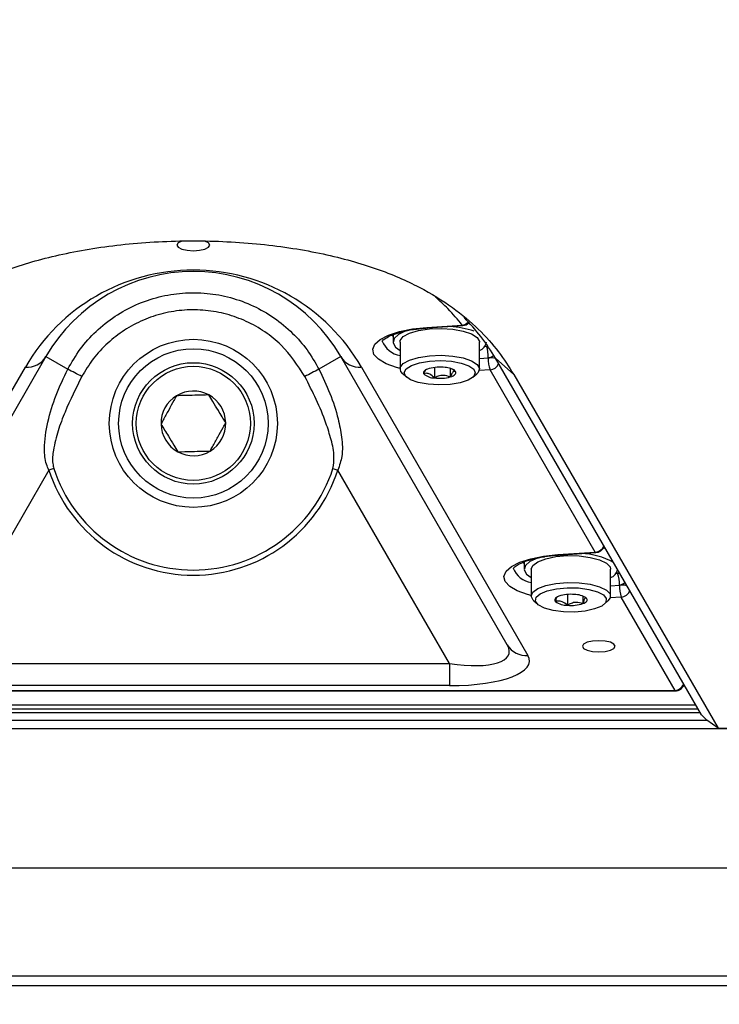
# Model space of a CAD drawing. Header units: inches. Extents: x 0.2 to 16.8, y 0.1 to 10.9.
# Tile 28 of 76: x 12.351 to 12.562, y 3.049 to 3.346. Entities that reach past the tile are written whole.
import ezdxf

# ---------------------------------------------------------------- set-up
doc = ezdxf.new("R2010")
doc.units = ezdxf.units.IN
doc.header["$MEASUREMENT"] = 0
doc.styles.add('SLDTEXTSTYLE0', font='TXT', dxfattribs={"width": 0.75})
doc.dimstyles.new('SLDDIMSTYLE19', dxfattribs={"dimtxt": 0.1181102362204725, "dimasz": 0.0984251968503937, "dimexe": 0, "dimexo": 0.0625, "dimgap": 0.02952755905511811, "dimtad": 0, "dimtih": 1, "dimtoh": 1, "dimdec": 0, "dimlfac": 355.6, "dimrnd": 1e-09, "dimzin": 12, "dimdsep": 46, "dimtxsty": 'SLDTEXTSTYLE0', "dimsah": 1, "dimcen": 0.09, "dimadec": 0, "dimazin": 3, "dimtfac": 1, "dimtdec": 0, "dimtmove": 0, "dimatfit": 0, "dimfxl": 0, "dimfrac": 2, "dimtolj": 1, "dimtzin": 12, "dimarcsym": 0})

# ---------------------------------------------------------------- blocks, each defined once
blk = doc.blocks.new('_D_19')
at = {"color": 7, "linetype": 'Continuous', "lineweight": 0}
for p, q in [((12.65987544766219, 3.846954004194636), (12.65987544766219, 2.628545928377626)), ((13.23144530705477, 3.846954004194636), (13.23144530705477, 2.628545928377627)), ((13.85548048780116, 2.875101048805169), (13.81949377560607, 2.875101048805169)), ((13.81949377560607, 2.875101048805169), (13.81949377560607, 2.687601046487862)), ((14.07365633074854, 2.875101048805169), (14.10964304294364, 2.875101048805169)), ((14.10964304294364, 2.875101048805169), (14.10964304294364, 2.687601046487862)), ((12.65987544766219, 2.687601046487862), (12.50239513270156, 2.687601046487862)), ((13.23144530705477, 2.687601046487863), (13.3787762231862, 2.687601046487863)), ((13.81949377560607, 2.687601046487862), (13.85548048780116, 2.687601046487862)), ((14.10964304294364, 2.687601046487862), (14.07365633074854, 2.687601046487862))]:
    blk.add_line(p, q, dxfattribs=at)
at = {"color": 7, "linetype": 'Continuous', "lineweight": 18}
for points in [[(12.65987544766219, 2.687601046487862), (12.5614502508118, 2.707286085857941), (12.5614502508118, 2.667916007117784)], [(13.23144530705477, 2.687601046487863), (13.32987050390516, 2.667916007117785), (13.32987050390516, 2.707286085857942)]]:
    blk.add_solid(points, dxfattribs=at)
at = {"color": 7, "linetype": 'Continuous', "lineweight": 18, "char_height": 0.1181102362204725, "attachment_point": 1, "style": 'SLDTEXTSTYLE0'}
for s, insert in [('203', (13.52169604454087, 2.8398531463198)), ('8.0', (13.85548048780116, 2.8398531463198)), ('INPUT CUPS', (13.4027245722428, 2.628361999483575))]:
    blk.add_mtext(s, dxfattribs=dict(at, insert=insert))

msp = doc.modelspace()

# ---------------------------------------------------------------- linework, layer by layer
at = {"color": 7, "linetype": 'Continuous', "lineweight": 25}
for p, q in [((12.47390514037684, 3.252920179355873), (12.48454079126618, 3.253638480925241)), ((12.47409463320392, 3.252756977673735), (12.48473028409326, 3.253475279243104)), ((12.46375321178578, 3.250748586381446), (12.46375321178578, 3.248528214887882)), ((12.46586232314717, 3.248528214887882), (12.46586232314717, 3.240435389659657)), ((12.48976558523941, 3.240435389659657), (12.48976558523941, 3.248528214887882)), ((12.49139166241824, 3.247278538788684), (12.49188941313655, 3.24731215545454)), ((12.35926185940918, 3.244138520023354), (12.30912508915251, 3.157299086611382)), ((12.35926185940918, 3.244138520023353), (12.36584025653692, 3.24034048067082)), ((12.44803189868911, 3.244138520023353), (12.44145350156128, 3.240340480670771)), ((12.49816866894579, 3.157299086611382), (12.44803189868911, 3.244138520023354)), ((12.48976558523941, 3.243545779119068), (12.49243419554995, 3.243726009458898)), ((12.49458791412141, 3.243637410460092), (12.50010566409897, 3.23872495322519)), ((12.55657757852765, 3.136268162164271), (12.49458791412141, 3.243637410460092)), ((12.30293919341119, 3.15415842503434), (12.35307596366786, 3.240997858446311)), ((12.45421779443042, 3.240997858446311), (12.50435456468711, 3.15415842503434)), ((12.47621199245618, 3.240852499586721), (12.47621199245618, 3.237706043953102)), ((12.46668207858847, 3.238947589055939), (12.46782800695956, 3.237944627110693)), ((12.4809965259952, 3.240540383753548), (12.4809965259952, 3.238018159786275)), ((12.48183429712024, 3.240332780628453), (12.48259848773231, 3.239591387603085)), ((12.48779990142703, 3.237944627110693), (12.48894582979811, 3.238947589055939)), ((12.49297897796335, 3.240139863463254), (12.48966882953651, 3.239916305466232)), ((12.52465443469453, 3.18527636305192), (12.49297897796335, 3.240139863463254)), ((12.50010566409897, 3.238724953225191), (12.56160410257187, 3.132206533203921)), ((12.36015023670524, 3.209962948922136), (12.32655324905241, 3.151771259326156)), ((12.36162530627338, 3.210439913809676), (12.36015023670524, 3.209962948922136)), ((12.44566845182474, 3.210439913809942), (12.44714352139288, 3.209962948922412)), ((12.48074050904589, 3.151771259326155), (12.44714352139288, 3.209962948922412)), ((12.51339822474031, 3.18451615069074), (12.52465443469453, 3.18527636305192)), ((12.51358771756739, 3.184352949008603), (12.52484392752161, 3.185113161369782)), ((12.52771141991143, 3.186265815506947), (12.52698868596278, 3.186518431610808)), ((12.50324629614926, 3.182344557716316), (12.50324629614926, 3.180124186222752)), ((12.50535540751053, 3.180124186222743), (12.50535540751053, 3.172031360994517)), ((12.52925866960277, 3.172031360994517), (12.52925866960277, 3.180124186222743)), ((12.53088474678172, 3.178874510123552), (12.53138249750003, 3.178908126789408)), ((12.53138249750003, 3.178908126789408), (12.53115810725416, 3.17929678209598)), ((12.51628163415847, 3.172503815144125), (12.51628163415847, 3.169246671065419)), ((12.52925866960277, 3.175141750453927), (12.53192727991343, 3.175321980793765)), ((12.50617516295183, 3.170543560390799), (12.50732109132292, 3.169540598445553)), ((12.52091802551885, 3.171993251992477), (12.52091802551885, 3.169757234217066)), ((12.52729298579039, 3.169540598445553), (12.52843891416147, 3.170543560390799)), ((12.53247206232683, 3.171735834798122), (12.52916191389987, 3.171512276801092)), ((12.5487006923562, 3.143627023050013), (12.53247206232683, 3.171735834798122)), ((12.32655324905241, 3.151771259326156), (12.48074050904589, 3.151771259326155)), ((12.48074050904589, 3.151771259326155), (12.48074050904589, 3.145059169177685)), ((12.2585930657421, 3.143627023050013), (12.5487006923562, 3.143627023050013)), ((12.2585930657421, 3.143457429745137), (12.5487006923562, 3.143457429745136)), ((12.48074050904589, 3.145059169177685), (12.32655324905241, 3.145059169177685)), ((12.5487006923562, 3.143457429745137), (12.5487006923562, 3.143627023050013)), ((12.25111792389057, 3.136964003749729), (12.55617583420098, 3.13696400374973)), ((12.55558255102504, 3.137991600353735), (12.25171120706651, 3.137991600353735)), ((12.5548782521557, 3.139211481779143), (12.25241550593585, 3.139211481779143)), ((12.24911534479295, 3.134706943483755), (12.55817841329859, 3.134706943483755)), ((12.55821524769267, 3.134671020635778), (12.55657757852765, 3.136268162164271)), ((12.56160410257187, 3.132206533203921), (12.55821524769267, 3.134671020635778)), ((11.87098180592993, 3.132109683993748), (14.02033894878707, 3.132109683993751)), ((12.56160410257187, 3.132206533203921), (13.32971665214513, 3.132206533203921)), ((11.87098180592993, 3.090211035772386), (14.02033894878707, 3.090211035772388)), ((11.87098180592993, 3.090165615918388), (14.02033894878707, 3.09016561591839)), ((12.28808733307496, 3.057654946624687), (14.01887466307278, 3.057654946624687)), ((12.28206017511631, 3.054712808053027), (14.01887466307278, 3.054712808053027))]:
    msp.add_line(p, q, dxfattribs=at)
at = {"color": 7, "linetype": 'Continuous', "lineweight": 25, "flags": 128}
for points in [[(12.40025052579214, 3.278925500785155), (12.40016185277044, 3.278895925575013), (12.39909347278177, 3.278349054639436), (12.39871830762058, 3.277703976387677), (12.39909347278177, 3.277058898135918), (12.40016185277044, 3.276512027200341), (12.40176079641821, 3.276146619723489), (12.40364687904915, 3.276018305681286)], [(12.40364687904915, 3.276018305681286), (12.40553296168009, 3.276146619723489), (12.40713190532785, 3.276512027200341), (12.40820028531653, 3.277058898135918), (12.40857545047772, 3.277703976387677), (12.40820028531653, 3.278349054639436), (12.40713190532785, 3.278895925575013), (12.40709723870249, 3.278907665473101)], [(12.46586232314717, 3.240589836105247), (12.46477476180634, 3.240883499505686), (12.46167531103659, 3.242007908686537), (12.45938511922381, 3.24334001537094), (12.45801902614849, 3.244813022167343), (12.45764553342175, 3.246353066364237), (12.45828336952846, 3.247882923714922), (12.45990055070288, 3.24932588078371), (12.46241598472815, 3.250609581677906), (12.46570353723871, 3.251669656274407), (12.46959835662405, 3.252452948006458), (12.47390514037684, 3.252920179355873)], [(12.46586232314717, 3.248528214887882), (12.46593551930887, 3.248979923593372), (12.46685253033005, 3.250157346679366), (12.4687435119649, 3.25119001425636), (12.47144044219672, 3.25198616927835), (12.47470368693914, 3.252475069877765), (12.47824329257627, 3.25261327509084), (12.48174474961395, 3.252388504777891)], [(12.47409463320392, 3.252756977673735), (12.4740114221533, 3.252786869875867), (12.47390514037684, 3.252920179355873)], [(12.48473028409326, 3.253475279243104), (12.48464707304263, 3.253505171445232), (12.48454079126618, 3.253638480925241)], [(12.46343077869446, 3.25067714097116), (12.46353677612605, 3.250470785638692), (12.46375321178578, 3.250151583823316)], [(12.46777130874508, 3.25189411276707), (12.4676489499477, 3.251850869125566), (12.46540487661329, 3.250789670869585), (12.46408112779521, 3.249560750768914), (12.46377587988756, 3.248255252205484), (12.46451177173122, 3.246969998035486), (12.46586232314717, 3.245994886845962)], [(12.48174474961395, 3.252388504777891), (12.48489693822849, 3.251820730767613), (12.48741977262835, 3.250960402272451), (12.48908908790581, 3.249883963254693), (12.4897565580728, 3.24868706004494), (12.48976558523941, 3.248528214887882)], [(12.46668207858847, 3.238947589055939), (12.46607395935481, 3.239669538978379), (12.46593551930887, 3.240887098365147), (12.46685253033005, 3.242064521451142), (12.4687435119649, 3.243097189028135), (12.47144044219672, 3.243893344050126), (12.47470368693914, 3.244382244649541), (12.47824329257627, 3.244520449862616), (12.48174474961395, 3.244295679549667)], [(12.48174474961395, 3.244295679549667), (12.48489693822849, 3.243727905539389), (12.48741977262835, 3.242867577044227), (12.48908908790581, 3.241791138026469), (12.4897565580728, 3.240594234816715), (12.48936287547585, 3.239383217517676), (12.48894582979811, 3.238947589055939)], [(12.48134010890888, 3.242742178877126), (12.4842962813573, 3.24220001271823), (12.48661791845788, 3.241371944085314), (12.48807776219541, 3.240339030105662), (12.48853291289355, 3.239202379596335), (12.48793881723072, 3.238073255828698), (12.48635362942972, 3.237062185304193), (12.48393251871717, 3.236268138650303), (12.48091248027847, 3.235768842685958), (12.47758913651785, 3.235613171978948), (12.47428779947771, 3.235816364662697), (12.47133162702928, 3.236358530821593), (12.4690099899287, 3.237186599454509), (12.46755014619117, 3.238219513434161), (12.46709499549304, 3.239356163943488), (12.46768909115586, 3.240485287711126), (12.46927427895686, 3.241496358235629), (12.47169538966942, 3.24229040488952), (12.47471542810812, 3.242789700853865), (12.47803877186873, 3.242945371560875), (12.48134010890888, 3.242742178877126)], [(12.47463138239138, 3.240540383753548), (12.47417732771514, 3.240387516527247), (12.47378549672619, 3.240215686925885), (12.47346259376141, 3.240027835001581), (12.47321414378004, 3.239827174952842), (12.47304439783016, 3.239617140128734), (12.47295626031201, 3.239401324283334), (12.47295123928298, 3.239183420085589), (12.47302942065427, 3.238967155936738)], [(12.4809965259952, 3.238018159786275), (12.48145058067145, 3.238171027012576), (12.48184241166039, 3.238342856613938), (12.48216531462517, 3.238530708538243), (12.48241376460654, 3.238731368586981), (12.48258351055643, 3.238941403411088), (12.48267164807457, 3.239157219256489), (12.4826766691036, 3.239375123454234), (12.48259848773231, 3.239591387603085)], [(12.50535540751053, 3.172185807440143), (12.50426784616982, 3.172479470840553), (12.50116839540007, 3.173603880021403), (12.49887820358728, 3.174935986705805), (12.49751211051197, 3.176408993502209), (12.49713861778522, 3.177949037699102), (12.49777645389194, 3.179478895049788), (12.49939363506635, 3.180921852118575), (12.50190906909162, 3.182205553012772), (12.50519662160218, 3.183265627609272), (12.50909144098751, 3.184048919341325), (12.51339822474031, 3.18451615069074)], [(12.51358771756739, 3.184352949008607), (12.51350450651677, 3.184382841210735), (12.51339822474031, 3.18451615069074)], [(12.52484392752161, 3.185113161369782), (12.52476071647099, 3.185143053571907), (12.52465443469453, 3.18527636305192)], [(12.50292386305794, 3.182273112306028), (12.50302986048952, 3.18206675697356), (12.50324629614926, 3.181747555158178)], [(12.50785948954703, 3.183685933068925), (12.507251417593, 3.183485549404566), (12.50497275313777, 3.182433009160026), (12.50360886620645, 3.181209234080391), (12.50326091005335, 3.179904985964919), (12.50395469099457, 3.178616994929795), (12.50535540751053, 3.177590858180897)], [(12.50535540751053, 3.180124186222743), (12.50584394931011, 3.181280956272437), (12.50735013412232, 3.182385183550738), (12.50974103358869, 3.183288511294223), (12.51280420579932, 3.183910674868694), (12.5162674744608, 3.184196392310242), (12.51982311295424, 3.184120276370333)], [(12.51982311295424, 3.184120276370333), (12.52315518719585, 3.183689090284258), (12.52596762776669, 3.182941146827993), (12.52801053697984, 3.181942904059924), (12.52910239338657, 3.180783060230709), (12.52925866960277, 3.180124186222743)], [(12.50617516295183, 3.170543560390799), (12.50593054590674, 3.170778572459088), (12.50535631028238, 3.171981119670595), (12.50584394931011, 3.173188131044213), (12.50735013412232, 3.174292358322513), (12.50974103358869, 3.175195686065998), (12.51280420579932, 3.17581784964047), (12.51626747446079, 3.176103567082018), (12.51982311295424, 3.176027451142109)], [(12.51982311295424, 3.176027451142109), (12.52315518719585, 3.175596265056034), (12.52596762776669, 3.174848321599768), (12.52801053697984, 3.1738500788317), (12.52910239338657, 3.172690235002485), (12.5291461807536, 3.171471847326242), (12.52843891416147, 3.170543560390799)], [(12.51956410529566, 3.174459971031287), (12.52269245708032, 3.174045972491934), (12.52529364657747, 3.173321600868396), (12.52711305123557, 3.172357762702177), (12.52797257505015, 3.171248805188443), (12.52778808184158, 3.170103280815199), (12.52657763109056, 3.169033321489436), (12.52445971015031, 3.168143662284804), (12.52164163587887, 3.167521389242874), (12.51839926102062, 3.16722741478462), (12.51504997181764, 3.167290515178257), (12.51192162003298, 3.167704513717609), (12.50932043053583, 3.168428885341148), (12.50750102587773, 3.169392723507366), (12.50664150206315, 3.1705016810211), (12.50682599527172, 3.171647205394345), (12.50803644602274, 3.172717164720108), (12.51015436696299, 3.173606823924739), (12.51297244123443, 3.174229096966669), (12.51621481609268, 3.174523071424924), (12.51956410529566, 3.174459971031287)], [(12.51369605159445, 3.171993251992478), (12.51330027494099, 3.171822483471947), (12.51297305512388, 3.171635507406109), (12.51271999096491, 3.171435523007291), (12.51254541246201, 3.171225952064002), (12.51245230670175, 3.171010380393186), (12.51244226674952, 3.170792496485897), (12.51251546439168, 3.1705760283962), (12.51267064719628, 3.170364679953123)], [(12.52091802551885, 3.169757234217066), (12.52131380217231, 3.169928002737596), (12.52164102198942, 3.170114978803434), (12.52189408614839, 3.170314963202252), (12.52206866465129, 3.170524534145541), (12.52216177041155, 3.170740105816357), (12.52217181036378, 3.170957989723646), (12.52209861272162, 3.171174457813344), (12.52194342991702, 3.171385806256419)], [(12.52569543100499, 3.158597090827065), (12.52380934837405, 3.158468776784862), (12.52221040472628, 3.15810336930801), (12.52114202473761, 3.157556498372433), (12.52076685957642, 3.156911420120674), (12.52114202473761, 3.156266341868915), (12.52221040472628, 3.155719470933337), (12.52380934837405, 3.155354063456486), (12.52569543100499, 3.155225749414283), (12.52758151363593, 3.155354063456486), (12.52918045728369, 3.155719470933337), (12.53024883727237, 3.156266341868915), (12.53062400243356, 3.156911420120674), (12.53024883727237, 3.157556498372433), (12.52918045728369, 3.15810336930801), (12.52758151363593, 3.158468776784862), (12.52569543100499, 3.158597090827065)]]:
    msp.add_lwpolyline(points, dxfattribs=at)
at = {"color": 7, "linetype": 'Continuous', "lineweight": 25}
for centre, radius in [((12.40364687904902, 3.224027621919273), 0.02530933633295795), ((12.40364687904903, 3.224027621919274), 0.02249718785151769), ((12.40364687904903, 3.224027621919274), 0.01827896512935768), ((12.40364687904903, 3.224027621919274), 0.01718222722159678)]:
    msp.add_circle(centre, radius, dxfattribs=at)
for centre, radius, start, end in [((12.40364687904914, 3.211800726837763), 0.05839426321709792, 29.99999999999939, 149.9999999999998), ((12.40364687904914, 3.218512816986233), 0.0512514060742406, 30.00000000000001, 150), ((12.47898956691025, 3.224497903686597), 0.02878533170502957, 71.33936674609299, 86.14745304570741), ((12.4842450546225, 3.256657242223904), 0.003033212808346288, 275.5951969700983, 315.2889706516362), ((12.48454079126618, 3.256281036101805), 0.002812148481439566, 273.8637263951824, 316.1345584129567), ((12.46705577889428, 3.251512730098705), 0.007129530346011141, 202.0842273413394, 260.363541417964), ((12.4887647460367, 3.248972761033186), 0.003141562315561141, 288.5770764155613, 351.8650681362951), ((12.48290447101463, 3.244112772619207), 0.009537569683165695, 357.6759305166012, 19.59993695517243), ((12.35365938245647, 3.247510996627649), 0.006539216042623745, 264.8813526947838, 328.9536696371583), ((12.45363437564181, 3.247510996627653), 0.006539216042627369, 211.04633036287, 275.1186473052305), ((12.50196392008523, 3.243339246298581), 0.009537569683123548, 177.6759305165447, 199.5999369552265), ((12.49300232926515, 3.236594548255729), 0.007154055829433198, 76.82966028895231, 94.55489549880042), ((12.47783113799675, 3.228318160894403), 0.01263412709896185, 82.79404877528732, 104.6706778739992), ((12.47945630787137, 3.236308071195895), 0.004544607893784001, 46.25830410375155, 90.50924486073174), ((12.49278458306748, 3.243117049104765), 0.002983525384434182, 273.7358163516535, 337.6370361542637), ((12.27598862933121, 3.063757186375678), 0.1981286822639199, 61.65091535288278, 63.03144940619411), ((12.53130512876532, 3.063757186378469), 0.1981286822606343, 116.9685505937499, 118.3490846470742), ((12.47617160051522, 3.242250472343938), 0.004544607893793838, 226.2583041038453, 270.5092448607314), ((12.47779677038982, 3.250240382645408), 0.01263412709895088, 262.7940487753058, 284.6706778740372), ((12.40364687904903, 3.224027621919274), 0.009741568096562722, 121.3223006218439, 181.3223006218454), ((12.40364687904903, 3.224027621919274), 0.009741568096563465, 61.32230062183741, 121.3223006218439), ((12.40364687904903, 3.224027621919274), 0.009741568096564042, 1.322300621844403, 61.32230062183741), ((12.40364687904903, 3.224027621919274), 0.009741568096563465, 181.3223006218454, 241.3223006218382), ((12.40364687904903, 3.224027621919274), 0.009741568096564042, 301.3223006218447, 1.322300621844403), ((12.40364687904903, 3.224027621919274), 0.009741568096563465, 241.3223006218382, 301.3223006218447), ((12.40364687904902, 3.224027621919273), 0.04571403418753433, 197.9186539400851, 342.0813460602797), ((12.40364687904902, 3.224027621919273), 0.04416376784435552, 197.9186539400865, 342.0813460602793), ((12.51997827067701, 3.16450129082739), 0.02031759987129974, 60.09119521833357, 88.7635071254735), ((12.52446003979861, 3.188253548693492), 0.002983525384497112, 273.7358163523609, 337.6370361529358), ((12.52465443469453, 3.187918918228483), 0.002812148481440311, 273.863726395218, 340.353626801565), ((12.5065488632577, 3.18310870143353), 0.007129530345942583, 202.0842273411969, 260.3635414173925), ((12.52814363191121, 3.180697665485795), 0.003300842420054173, 289.7431367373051, 346.8902920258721), ((12.52239755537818, 3.175708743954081), 0.009537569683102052, 357.6759305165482, 19.59993695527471), ((12.51725936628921, 3.160941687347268), 0.011611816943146, 84.6975900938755, 107.8706845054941), ((12.51841696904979, 3.16638636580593), 0.006118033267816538, 54.80196227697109, 90.79161756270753), ((12.54145700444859, 3.174935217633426), 0.009537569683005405, 177.6759305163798, 199.5999369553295), ((12.53249541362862, 3.168190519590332), 0.007154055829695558, 76.82966028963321, 94.55489549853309), ((12.53227766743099, 3.174713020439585), 0.002983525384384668, 273.7358163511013, 337.6370361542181), ((12.5161971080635, 3.175364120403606), 0.006118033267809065, 234.8019622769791, 270.7916175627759), ((12.51735471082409, 3.180808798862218), 0.01161181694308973, 264.697590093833, 287.8706845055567), ((12.50377114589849, 3.160671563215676), 0.006539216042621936, 211.046330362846, 275.1186473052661), ((12.54850629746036, 3.146604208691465), 0.002983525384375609, 273.7358163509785, 337.6370361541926), ((12.5487006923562, 3.146269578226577), 0.002812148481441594, 270.0000000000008, 340.3536268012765)]:
    msp.add_arc(centre, radius, start, end, dxfattribs=at)
for centre, major_axis, ratio, start_param, end_param in [((12.49297897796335, 3.248067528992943), (0.00105902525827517, 0.004297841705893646), 0.6061458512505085, 3.332747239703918, 3.892121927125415), ((12.53247206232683, 3.179663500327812), (0.002964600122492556, 0.0004715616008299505), 0.2087359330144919, 4.303069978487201, 4.495671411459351), ((12.53247206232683, 3.179663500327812), (0.00105902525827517, 0.004297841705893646), 0.6061458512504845, 3.332747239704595, 3.920767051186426), ((12.47548705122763, 3.160870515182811), (0.02319415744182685, -0.006211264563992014), 0.3254252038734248, 5.026920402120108, 6.597716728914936), ((12.47548705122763, 3.15415842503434), (0.02933656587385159, -0.001795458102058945), 0.3040696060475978, 4.911011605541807, 6.481807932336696)]:
    msp.add_ellipse(centre, major_axis=major_axis, ratio=ratio, start_param=start_param, end_param=end_param, dxfattribs=at)
for points, knots in [([(12.30718809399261, 3.23872495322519), (12.30863149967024, 3.241022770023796), (12.3115123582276, 3.245608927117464), (12.31753346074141, 3.252344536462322), (12.32520167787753, 3.258892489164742), (12.33347858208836, 3.264073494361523), (12.34153358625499, 3.267912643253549), (12.34831782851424, 3.270588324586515), (12.35590294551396, 3.272988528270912), (12.36424898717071, 3.275065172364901), (12.37331577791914, 3.276765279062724), (12.38298972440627, 3.278023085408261), (12.39309965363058, 3.278803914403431), (12.40343285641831, 3.279074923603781), (12.41379715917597, 3.278824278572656), (12.42394916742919, 3.278060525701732), (12.43367955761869, 3.276812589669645), (12.44282635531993, 3.275114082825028), (12.45123378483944, 3.2730339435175), (12.4588544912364, 3.270630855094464), (12.46565231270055, 3.267959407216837), (12.47370076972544, 3.264136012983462), (12.4819946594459, 3.258962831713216), (12.48969672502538, 3.25241026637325), (12.49575690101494, 3.245645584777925), (12.49865617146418, 3.241031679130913), (12.50010566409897, 3.238724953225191)], [0, 0, 0, 0, 0.06238336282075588, 0.124509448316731, 0.1867596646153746, 0.2494233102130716, 0.2806700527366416, 0.3120853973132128, 0.3432982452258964, 0.3743073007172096, 0.4055839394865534, 0.4369191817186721, 0.4679838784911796, 0.4993894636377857, 0.5306929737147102, 0.5620022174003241, 0.5934617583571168, 0.6247521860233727, 0.6562381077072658, 0.6874554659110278, 0.7186783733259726, 0.7501103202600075, 0.8124042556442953, 0.8747355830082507, 0.9373739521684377, 0.9999999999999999, 0.9999999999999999, 0.9999999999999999, 0.9999999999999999]), ([(12.36584025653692, 3.24034048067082), (12.36702615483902, 3.242397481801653), (12.36940213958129, 3.246518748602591), (12.3742675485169, 3.251888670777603), (12.37991850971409, 3.25641424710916), (12.38634318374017, 3.259936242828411), (12.39321176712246, 3.262298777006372), (12.40045246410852, 3.263470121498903), (12.40771503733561, 3.263395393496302), (12.41492229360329, 3.262077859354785), (12.42172275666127, 3.259584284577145), (12.4280572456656, 3.255948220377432), (12.43348019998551, 3.251433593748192), (12.43808732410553, 3.246208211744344), (12.44032199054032, 3.242312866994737), (12.44145350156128, 3.240340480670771)], [0, 0, 0, 0, 0.07640878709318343, 0.1530874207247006, 0.2320521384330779, 0.3089516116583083, 0.3881441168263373, 0.4650821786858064, 0.5443106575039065, 0.621109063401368, 0.7001865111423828, 0.7766912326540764, 0.8554570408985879, 0.9268114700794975, 1, 1, 1, 1]), ([(12.48454079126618, 3.253638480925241), (12.48320489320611, 3.255295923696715), (12.48092005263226, 3.258130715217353), (12.4778333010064, 3.260874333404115), (12.47655130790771, 3.262013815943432)], [0, 0, 0, 0, 0.5846788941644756, 1, 1, 1, 1]), ([(12.43722524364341, 3.238124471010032), (12.43504145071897, 3.241467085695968), (12.43170220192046, 3.246578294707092), (12.42522105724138, 3.251728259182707), (12.41968953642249, 3.254881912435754), (12.41363079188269, 3.257072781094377), (12.40734794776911, 3.258217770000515), (12.40089977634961, 3.258298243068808), (12.39458145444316, 3.25731010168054), (12.38846137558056, 3.255260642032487), (12.38281483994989, 3.252245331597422), (12.37772521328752, 3.248281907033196), (12.37334329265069, 3.243598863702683), (12.37114944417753, 3.239931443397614), (12.37006851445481, 3.238124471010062)], [0, 0, 0, 0, 0.1447062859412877, 0.2212711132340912, 0.300030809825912, 0.3767099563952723, 0.4555854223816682, 0.5323636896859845, 0.611344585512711, 0.6881880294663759, 0.7672441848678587, 0.844104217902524, 0.9231886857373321, 0.9999999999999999, 0.9999999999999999, 0.9999999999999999, 0.9999999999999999]), ([(12.49458791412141, 3.243637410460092), (12.49323948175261, 3.245830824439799), (12.49068111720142, 3.249992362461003), (12.48691800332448, 3.25404504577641), (12.48513830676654, 3.255961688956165)], [0, 0, 0, 0, 0.5270681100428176, 0.9999999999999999, 0.9999999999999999, 0.9999999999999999, 0.9999999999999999]), ([(12.46994782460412, 3.252298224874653), (12.47106967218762, 3.252452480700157), (12.47242171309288, 3.252638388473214), (12.4738512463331, 3.252739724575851), (12.47409463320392, 3.252756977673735)], [0, 0, 0, 0, 0.8297438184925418, 1, 1, 1, 1]), ([(12.46044608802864, 3.248738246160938), (12.46044309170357, 3.248722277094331), (12.46043001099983, 3.248652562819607), (12.46070326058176, 3.249122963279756), (12.46184506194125, 3.249922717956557), (12.46378745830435, 3.250834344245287), (12.46647988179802, 3.251638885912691), (12.46862540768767, 3.252143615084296), (12.46989612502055, 3.252292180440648), (12.46994782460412, 3.252298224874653)], [0, 0, 0, 0, 0.05146690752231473, 0.2246830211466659, 0.4066781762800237, 0.5925265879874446, 0.7881892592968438, 0.9913824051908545, 0.9999999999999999, 0.9999999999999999, 0.9999999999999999, 0.9999999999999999]), ([(12.36015023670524, 3.209962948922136), (12.35989201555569, 3.210542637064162), (12.35899641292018, 3.212553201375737), (12.35859907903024, 3.217553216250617), (12.35965144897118, 3.224570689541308), (12.36217619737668, 3.232607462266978), (12.36461800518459, 3.237760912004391), (12.36584025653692, 3.24034048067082)], [0, 0, 0, 0, 0.05943950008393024, 0.2061572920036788, 0.4637777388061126, 0.7315929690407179, 0.9999999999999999, 0.9999999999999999, 0.9999999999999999, 0.9999999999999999]), ([(12.37006851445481, 3.238124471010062), (12.36829615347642, 3.234602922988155), (12.36561661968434, 3.229278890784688), (12.36281632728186, 3.221826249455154), (12.36153652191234, 3.216641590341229), (12.36109721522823, 3.21273910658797), (12.36151303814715, 3.210928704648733), (12.36162530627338, 3.210439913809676)], [0, 0, 0, 0, 0.4013082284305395, 0.6067155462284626, 0.8115738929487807, 0.9491267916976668, 1, 1, 1, 1]), ([(12.44566845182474, 3.210439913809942), (12.44583208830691, 3.211614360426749), (12.44623674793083, 3.214518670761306), (12.44516211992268, 3.219141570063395), (12.44265870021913, 3.227344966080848), (12.43954075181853, 3.233530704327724), (12.43722524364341, 3.238124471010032)], [0, 0, 0, 0, 0.1200578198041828, 0.2968931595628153, 0.4778458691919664, 1, 1, 1, 1]), ([(12.44145350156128, 3.240340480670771), (12.44259966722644, 3.237930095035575), (12.44490784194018, 3.233076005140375), (12.4471739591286, 3.226179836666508), (12.4483784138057, 3.219841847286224), (12.44875263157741, 3.214528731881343), (12.44762367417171, 3.211325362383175), (12.44714352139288, 3.209962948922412)], [0, 0, 0, 0, 0.2510957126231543, 0.5056623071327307, 0.6831800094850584, 0.865254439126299, 1, 1, 1, 1]), ([(12.47302942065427, 3.238967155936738), (12.47310777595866, 3.239145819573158), (12.47335571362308, 3.239711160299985), (12.47365596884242, 3.240291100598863), (12.47386107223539, 3.240377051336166), (12.47388159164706, 3.240385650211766)], [0, 0, 0, 0, 0.2936972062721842, 0.9293384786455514, 1, 1, 1, 1]), ([(12.47621199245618, 3.237706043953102), (12.4757563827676, 3.238158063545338), (12.47497679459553, 3.238931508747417), (12.47384352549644, 3.239174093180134), (12.47327946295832, 3.239030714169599), (12.47302942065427, 3.238967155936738)], [0, 0, 0, 0, 0.4391165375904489, 0.7513669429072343, 1, 1, 1, 1]), ([(12.4809965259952, 3.238018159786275), (12.48031158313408, 3.238244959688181), (12.47913958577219, 3.238633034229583), (12.4774358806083, 3.238315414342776), (12.47658789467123, 3.237893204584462), (12.47621199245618, 3.237706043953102)], [0, 0, 0, 0, 0.4391165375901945, 0.7513669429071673, 1, 1, 1, 1]), ([(12.48259848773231, 3.239591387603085), (12.48250724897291, 3.239622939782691), (12.48225195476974, 3.23971122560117), (12.481779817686, 3.239509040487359), (12.48132342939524, 3.238777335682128), (12.48107502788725, 3.238200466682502), (12.4809965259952, 3.238018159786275)], [0, 0, 0, 0, 0.180942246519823, 0.5062925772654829, 0.8439745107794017, 1, 1, 1, 1]), ([(12.39858270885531, 3.232349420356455), (12.39831645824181, 3.231862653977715), (12.39757146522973, 3.230500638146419), (12.39619368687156, 3.227981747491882), (12.39486186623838, 3.225546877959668), (12.39413698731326, 3.224221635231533), (12.3939079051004, 3.22380282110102)], [0, 0, 0, 0, 0.1809422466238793, 0.5062925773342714, 0.8439745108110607, 1, 1, 1, 1]), ([(12.40832168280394, 3.232574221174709), (12.40692743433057, 3.23254203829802), (12.40454178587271, 3.23248697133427), (12.40107388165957, 3.232406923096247), (12.39934783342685, 3.232367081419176), (12.39858270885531, 3.232349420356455)], [0, 0, 0, 0, 0.4391279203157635, 0.751376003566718, 0.9999999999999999, 0.9999999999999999, 0.9999999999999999, 0.9999999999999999]), ([(12.41338585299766, 3.224252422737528), (12.41266085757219, 3.225443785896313), (12.41142034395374, 3.22748228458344), (12.40961706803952, 3.230445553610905), (12.40871954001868, 3.231920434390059), (12.40832168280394, 3.232574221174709)], [0, 0, 0, 0, 0.4391279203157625, 0.7513760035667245, 1, 1, 1, 1]), ([(12.3939079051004, 3.22380282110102), (12.39463290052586, 3.222611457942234), (12.39587341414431, 3.220572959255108), (12.39767669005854, 3.217609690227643), (12.39857421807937, 3.216134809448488), (12.39897207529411, 3.215481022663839)], [0, 0, 0, 0, 0.4391279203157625, 0.7513760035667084, 0.9999999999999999, 0.9999999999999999, 0.9999999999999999, 0.9999999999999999]), ([(12.40871104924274, 3.215705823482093), (12.40894013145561, 3.216124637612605), (12.40966501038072, 3.217449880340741), (12.4109968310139, 3.219884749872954), (12.41237460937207, 3.222403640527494), (12.41311960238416, 3.223765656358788), (12.41338585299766, 3.224252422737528)], [0, 0, 0, 0, 0.1560254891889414, 0.4937074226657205, 0.819057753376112, 1, 1, 1, 1]), ([(12.39897207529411, 3.215481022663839), (12.40036632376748, 3.215513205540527), (12.40275197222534, 3.215568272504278), (12.40621987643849, 3.215648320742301), (12.4079459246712, 3.215688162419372), (12.40871104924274, 3.215705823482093)], [0, 0, 0, 0, 0.4391279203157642, 0.7513760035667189, 0.9999999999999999, 0.9999999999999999, 0.9999999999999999, 0.9999999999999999]), ([(12.50944090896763, 3.183894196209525), (12.51056275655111, 3.184048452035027), (12.51191479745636, 3.184234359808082), (12.51334433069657, 3.184335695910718), (12.51358771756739, 3.184352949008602)], [0, 0, 0, 0, 0.8297438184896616, 1, 1, 1, 1]), ([(12.49993917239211, 3.180334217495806), (12.49993617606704, 3.180318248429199), (12.4999230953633, 3.180248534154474), (12.50019634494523, 3.180718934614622), (12.50133814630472, 3.181518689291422), (12.50328054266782, 3.182430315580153), (12.50597296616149, 3.183234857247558), (12.50811849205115, 3.183739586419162), (12.50938920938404, 3.183888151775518), (12.50944090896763, 3.183894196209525)], [0, 0, 0, 0, 0.05146690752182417, 0.2246830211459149, 0.4066781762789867, 0.5925265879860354, 0.7881892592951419, 0.9913824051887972, 1, 1, 1, 1]), ([(12.51267064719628, 3.170364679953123), (12.51272082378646, 3.170547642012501), (12.51287959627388, 3.17112658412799), (12.51310916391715, 3.171778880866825), (12.51327697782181, 3.171872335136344), (12.5133268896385, 3.171900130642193)], [0, 0, 0, 0, 0.2450690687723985, 0.7754657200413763, 1, 1, 1, 1]), ([(12.51628163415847, 3.169246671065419), (12.51576469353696, 3.169678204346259), (12.5148801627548, 3.170416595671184), (12.51359434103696, 3.170608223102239), (12.51295434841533, 3.17043948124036), (12.51267064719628, 3.170364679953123)], [0, 0, 0, 0, 0.4391165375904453, 0.7513669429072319, 1, 1, 1, 1]), ([(12.52091802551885, 3.169757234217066), (12.52025429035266, 3.16995562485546), (12.51911858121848, 3.170295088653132), (12.51746762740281, 3.169906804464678), (12.51664589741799, 3.16944942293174), (12.51628163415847, 3.169246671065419)], [0, 0, 0, 0, 0.439116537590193, 0.7513669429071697, 1, 1, 1, 1]), ([(12.52194342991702, 3.171385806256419), (12.52188502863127, 3.171414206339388), (12.52172161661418, 3.17149367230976), (12.52141940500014, 3.171275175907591), (12.52112727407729, 3.170527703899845), (12.52096827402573, 3.169942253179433), (12.52091802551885, 3.169757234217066)], [0, 0, 0, 0, 0.1809422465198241, 0.5062925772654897, 0.8439745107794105, 0.9999999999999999, 0.9999999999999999, 0.9999999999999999, 0.9999999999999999])]:
    msp.add_open_spline(points, degree=3, knots=knots, dxfattribs=at)

# ---------------------------------------------------------------- dimensions: what is measured, and where the dimension line sits
at = {"color": 7, "linetype": 'Continuous', "lineweight": 18}
dim = msp.add_linear_dim(base=(13.23144530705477, 2.687601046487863), p1=(12.65987544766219, 3.906009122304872), p2=(13.23144530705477, 3.906009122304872), text='<>\\PINPUT CUPS', dimstyle='SLDDIMSTYLE19', dxfattribs=at)
dim.commit()
dim.dimension.update_dxf_attribs({"geometry": '_D_19', "text_midpoint": (13.83366292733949, 2.687601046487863), "dimtype": 160})

doc.saveas('drawing.dxf')
